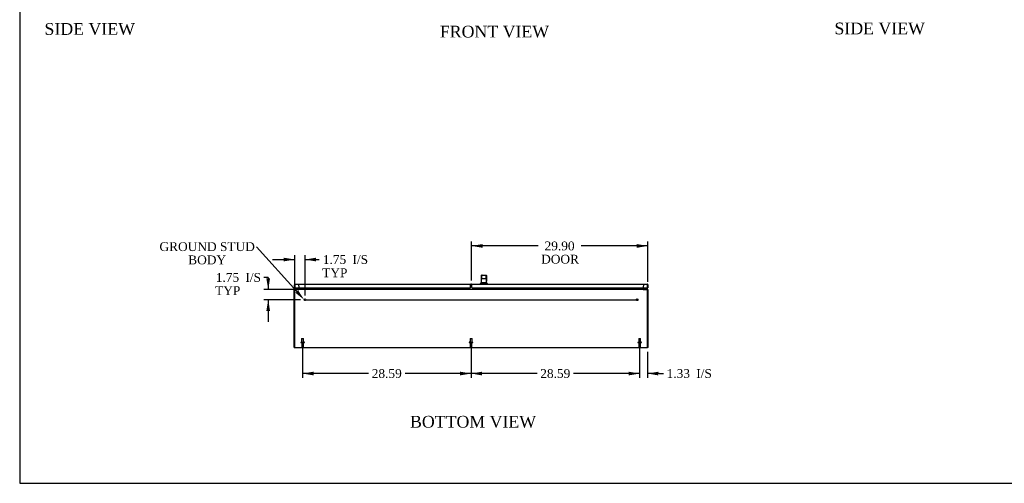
# Model space of a CAD drawing. Header units: inches. Extents: x 1 to 299, y -2 to 199.
# Tile 1 of 6: x 1 to 168, y 1 to 79. Entities that reach past the tile are written whole.
import ezdxf
from ezdxf import colors
from ezdxf.entities.mleader import LeaderData, LeaderLine
from ezdxf.enums import TextEntityAlignment as Align
from ezdxf.lldxf.tags import DXFTag
from ezdxf.math import Vec2, Vec3

# ---------------------------------------------------------------- set-up
doc = ezdxf.new("R2010")
doc.units = ezdxf.units.IN
doc.header["$MEASUREMENT"] = 0
for name, color, linetype in [('COM53148-1', 7, 'Continuous'), ('COM54646', 7, 'Continuous'), ('COM55251-2', 7, 'Continuous'), ('COM55253-2', 7, 'Continuous'), ('Default', 7, 'Continuous'), ('GSK11033', 7, 'Continuous'), ('GSK11136', 7, 'Continuous'), ('HAN13040', 7, 'Continuous'), ('HNG14573-1', 7, 'Continuous'), ('STD21878', 7, 'Continuous'), ('STD26098', 7, 'Continuous')]:
    doc.layers.add(name, color=color, linetype=linetype)
doc.styles.add('SEACAD_Times_New_Roman', font='times.ttf')
tags = doc.linetypes.add('CENTER2', pattern=[1.125, 0.75, -0.125, 0.125, -0.125]).pattern_tags.tags
tags[10:11] = [DXFTag(74, 4), DXFTag(75, 0), DXFTag(340, '0'), DXFTag(46, 0.0), DXFTag(50, 0.0), DXFTag(44, 0.0), DXFTag(45, 0.0)]
tags[8:9] = [DXFTag(74, 4), DXFTag(75, 0), DXFTag(340, '0'), DXFTag(46, 0.0), DXFTag(50, 0.0), DXFTag(44, 0.0), DXFTag(45, 0.0)]
tags[6:7] = [DXFTag(74, 4), DXFTag(75, 0), DXFTag(340, '0'), DXFTag(46, 0.0), DXFTag(50, 0.0), DXFTag(44, 0.0), DXFTag(45, 0.0)]
tags[4:5] = [DXFTag(74, 4), DXFTag(75, 0), DXFTag(340, '0'), DXFTag(46, 0.0), DXFTag(50, 0.0), DXFTag(44, 0.0), DXFTag(45, 0.0)]
tags = doc.linetypes.add('HIDDEN2', pattern=[0.1875, 0.125, -0.0625]).pattern_tags.tags
tags[6:7] = [DXFTag(74, 4), DXFTag(75, 0), DXFTag(340, '0'), DXFTag(46, 0.0), DXFTag(50, 0.0), DXFTag(44, 0.0), DXFTag(45, 0.0)]
tags[4:5] = [DXFTag(74, 4), DXFTag(75, 0), DXFTag(340, '0'), DXFTag(46, 0.0), DXFTag(50, 0.0), DXFTag(44, 0.0), DXFTag(45, 0.0)]
doc.dimstyles.new('HAMMOND_(STH_-_300x200)', dxfattribs={"dimtxt": 1.5, "dimasz": 1.875, "dimexe": 0.75, "dimexo": 0.75, "dimgap": 0.375, "dimtad": 0, "dimtih": 1, "dimtoh": 1, "dimzin": 0, "dimdsep": 46, "dimtxsty": 'SEACAD_Times_New_Roman', "dimblk1": '_SE_FILLED', "dimblk2": '_SE_FILLED', "dimsah": 1, "dimcen": 0.75, "dimadec": 0, "dimazin": 0, "dimtfac": 0.8, "dimtofl": 0, "dimtmove": 0, "dimatfit": 3, "dimfxl": 1, "dimtolj": 1, "dimtzin": 0, "dimarcsym": 0})

# ---------------------------------------------------------------- blocks, each defined once
blk = doc.blocks.new('SEANNOT_GROUP1')
at = {"layer": 'Default', "color": 7, "linetype": 'CENTER2'}
blk.add_line((49.71, 31.73), (106.21, 31.73), dxfattribs=at)
blk = doc.blocks.new('SE6')
at = {"layer": 'COM53148-1', "color": 7, "linetype": 'Continuous'}
for p, q in [((48.1, 33.55), (107.83, 33.55)), ((48.78, 33.77), (48.78, 33.59)), ((48.78, 33.59), (48.78, 33.58)), ((107.14, 33.59), (107.14, 33.77)), ((107.14, 33.58), (107.14, 33.59)), ((48.03, 23.66), (48.03, 33.35)), ((107.89, 23.66), (107.89, 33.35)), ((48.03, 23.55), (48.03, 23.66)), ((107.89, 23.55), (48.03, 23.55)), ((107.89, 23.66), (107.89, 23.55))]:
    blk.add_line(p, q, dxfattribs=at)
for centre, radius, start, end in [((48.35, 33.35), 0.312, 161.907, 180), ((48.7, 33.7), 0.147, 273.0826, 303.7328), ((107.22, 33.7), 0.147, 236.2672, 266.9174), ((107.58, 33.35), 0.312, 0, 18.093)]:
    blk.add_arc(centre, radius, start, end, dxfattribs=at)
for points, knots in [([(48.1, 33.55), (48.1, 33.55), (48.09, 33.55), (48.09, 33.55), (48.09, 33.55), (48.09, 33.55), (48.08, 33.55), (48.08, 33.54), (48.08, 33.54), (48.08, 33.54), (48.07, 33.53), (48.07, 33.53), (48.07, 33.53), (48.07, 33.52), (48.06, 33.51), (48.06, 33.49), (48.06, 33.48), (48.05, 33.47), (48.05, 33.45), (48.05, 33.45), (48.05, 33.44)], [0, 0, 0, 0, 0.039227, 0.078698, 0.11841, 0.15836, 0.198543, 0.238956, 0.279594, 0.320453, 0.361528, 0.402815, 0.44431, 0.486009, 0.612097, 0.739826, 0.804347, 0.869228, 0.934452, 1, 1, 1, 1]), ([(107.87, 33.44), (107.87, 33.44), (107.87, 33.45), (107.87, 33.46), (107.87, 33.46), (107.87, 33.47), (107.87, 33.47), (107.87, 33.48), (107.86, 33.49), (107.86, 33.49), (107.86, 33.5), (107.86, 33.5), (107.86, 33.51), (107.86, 33.51), (107.86, 33.52), (107.85, 33.53), (107.85, 33.53), (107.84, 33.54), (107.84, 33.55), (107.83, 33.55), (107.83, 33.55), (107.83, 33.55)], [0, 0, 0, 0, 0.037505, 0.074906, 0.112201, 0.149385, 0.186456, 0.223409, 0.260242, 0.296951, 0.333533, 0.369984, 0.406303, 0.442485, 0.478527, 0.514427, 0.638738, 0.761153, 0.84171, 0.921336, 1, 1, 1, 1])]:
    blk.add_open_spline(points, degree=3, knots=knots, dxfattribs=at)
at = {"layer": 'COM54646', "color": 7, "linetype": 'Continuous'}
for p, q in [((47.96, 33.35), (47.96, 33.44)), ((48.03, 33.44), (47.96, 33.44)), ((48.07, 33.55), (48.1, 33.55)), ((48.07, 33.52), (48.07, 33.55)), ((48.71, 33.77), (48.71, 33.59)), ((48.71, 33.58), (48.75, 33.56)), ((107.21, 33.58), (107.17, 33.56)), ((107.21, 33.59), (107.21, 33.77)), ((107.83, 33.55), (107.85, 33.55)), ((107.85, 33.52), (107.85, 33.55)), ((107.89, 33.44), (107.96, 33.44)), ((107.96, 33.44), (107.96, 33.35)), ((47.96, 23.62), (47.96, 33.35)), ((107.96, 33.35), (107.96, 23.62)), ((47.96, 23.62), (48.03, 23.62)), ((107.96, 23.62), (107.89, 23.62))]:
    blk.add_line(p, q, dxfattribs=at)
at = {"layer": 'COM54646', "color": 7, "linetype": 'HIDDEN2'}
for p, q in [((48.03, 33.35), (48.03, 33.44)), ((48.07, 33.48), (48.07, 33.52)), ((48.13, 33.48), (48.68, 33.48)), ((48.65, 34.2), (48.72, 34.22)), ((48.65, 34.2), (48.71, 33.92)), ((48.68, 33.48), (48.68, 33.55)), ((48.71, 33.92), (48.78, 33.94)), ((48.71, 33.92), (48.71, 33.77)), ((48.71, 33.92), (48.78, 33.92)), ((48.71, 33.92), (48.71, 33.92)), ((48.78, 33.94), (48.72, 34.22)), ((48.75, 33.56), (48.78, 33.55)), ((48.78, 33.92), (48.78, 33.94)), ((48.78, 33.77), (48.78, 33.92)), ((107.21, 34.22), (107.14, 33.94)), ((107.21, 33.92), (107.14, 33.94)), ((107.14, 33.94), (107.14, 33.92)), ((107.14, 33.92), (107.14, 33.77)), ((107.21, 33.92), (107.14, 33.92)), ((107.17, 33.56), (107.14, 33.55)), ((107.28, 34.2), (107.21, 34.22)), ((107.21, 33.92), (107.28, 34.2)), ((107.21, 33.77), (107.21, 33.92)), ((107.21, 33.92), (107.21, 33.92)), ((107.25, 33.48), (107.25, 33.55)), ((107.25, 33.48), (107.82, 33.48)), ((107.85, 33.48), (107.85, 33.52)), ((107.89, 33.44), (107.89, 33.35))]:
    blk.add_line(p, q, dxfattribs=at)
at = {"layer": 'COM54646', "color": 7, "linetype": 'Continuous'}
for centre, radius, start, end in [((48.07, 33.44), 0.108, 90, 180), ((48.07, 33.44), 0.036, 112.9441, 180), ((48.68, 33.59), 0.036, 270, 341.3966), ((48.68, 33.59), 0.036, 341.3966, 360), ((48.68, 33.59), 0.108, 353.2674, 360), ((107.25, 33.59), 0.108, 180, 186.7326), ((107.25, 33.59), 0.036, 180, 198.6034), ((107.25, 33.59), 0.036, 198.6034, 270), ((107.85, 33.44), 0.108, 0, 90), ((107.85, 33.44), 0.036, 0, 67.0559)]:
    blk.add_arc(centre, radius, start, end, dxfattribs=at)
at = {"layer": 'COM54646', "color": 7, "linetype": 'HIDDEN2'}
for centre, radius, start, end in [((48.07, 33.44), 0.036, 90, 112.9441), ((48.68, 33.59), 0.108, 270, 341.3966), ((48.68, 33.92), 0.036, 0, 0.9462), ((48.68, 33.92), 0.108, 0, 0.9462), ((48.68, 33.59), 0.108, 341.3966, 353.2674), ((107.25, 33.59), 0.108, 186.7326, 198.6034), ((107.25, 33.59), 0.108, 198.6034, 270), ((107.25, 33.92), 0.036, 179.0538, 180), ((107.85, 33.44), 0.036, 67.0559, 90)]:
    blk.add_arc(centre, radius, start, end, dxfattribs=at)
at = {"layer": 'COM55251-2', "color": 7, "linetype": 'Continuous'}
for p, q in [((78.04, 34.39), (107.84, 34.39)), ((78.04, 34.28), (78.04, 34.39)), ((78.04, 34.28), (78.04, 33.89)), ((78.17, 33.77), (107.87, 33.77)), ((107.84, 34.39), (107.84, 34.39)), ((107.84, 34.39), (107.84, 34.39)), ((107.84, 34.39), (107.84, 34.39)), ((107.87, 34.34), (107.9, 34.37)), ((107.87, 34.28), (107.87, 34.37)), ((107.87, 34.28), (107.87, 34.34)), ((107.87, 34.28), (107.87, 34.28)), ((107.87, 33.77), (107.87, 34.28)), ((107.87, 34.07), (107.87, 33.77)), ((107.95, 33.77), (107.87, 33.77)), ((107.95, 34.28), (107.95, 33.77))]:
    blk.add_line(p, q, dxfattribs=at)
for centre, radius, start, end in [((78.17, 33.89), 0.125, 180, 270), ((107.84, 34.28), 0.108, 89.8992, 90), ((107.84, 34.28), 0.108, 54.4735, 89.7825), ((107.84, 34.28), 0.108, 0, 54.4735)]:
    blk.add_arc(centre, radius, start, end, dxfattribs=at)
blk.add_open_spline([(107.87, 34.37), (107.87, 34.38), (107.86, 34.38), (107.85, 34.39), (107.84, 34.39), (107.84, 34.39)], degree=3, knots=[0, 0, 0, 0, 0.5, 0.5, 1, 1, 1, 1], dxfattribs=at)
at = {"layer": 'COM55253-2', "color": 7, "linetype": 'Continuous'}
for p, q in [((47.98, 33.77), (47.98, 34.28)), ((47.98, 33.77), (48.05, 33.77)), ((48.05, 34.34), (48.02, 34.37)), ((48.05, 34.28), (48.05, 34.37)), ((48.05, 34.34), (48.05, 34.28)), ((48.05, 34.28), (48.05, 33.77)), ((48.05, 34.28), (48.05, 34.28)), ((48.05, 33.77), (48.05, 34.07)), ((48.05, 33.77), (77.85, 33.77)), ((48.09, 34.39), (48.08, 34.39)), ((48.09, 34.39), (77.85, 34.39)), ((48.09, 34.39), (48.09, 34.39)), ((48.09, 34.39), (48.09, 34.39)), ((77.85, 34.39), (77.85, 34.28)), ((77.85, 33.77), (77.85, 34.28))]:
    blk.add_line(p, q, dxfattribs=at)
for start, end in [(125.5265, 180), (90.2175, 125.5265), (90, 90.1008)]:
    blk.add_arc((48.09, 34.28), 0.108, start, end, dxfattribs=at)
blk.add_open_spline([(48.05, 34.37), (48.06, 34.38), (48.06, 34.38), (48.07, 34.39), (48.08, 34.39), (48.09, 34.39)], degree=3, knots=[0, 0, 0, 0, 0.5, 0.5, 1, 1, 1, 1], dxfattribs=at)
at = {"layer": 'GSK11033', "color": 7, "linetype": 'Continuous'}
for p, q in [((78.04, 34.36), (77.93, 34.36)), ((77.93, 34.36), (77.93, 34.11)), ((77.93, 34.11), (78.04, 34.11))]:
    blk.add_line(p, q, dxfattribs=at)
at = {"layer": 'GSK11136', "color": 7, "linetype": 'Continuous'}
for p, q in [((48.05, 34.32), (48.05, 34.32)), ((48.05, 34.32), (48.05, 34.07)), ((48.05, 34.07), (48.05, 34.07)), ((78.04, 34.32), (77.85, 34.32)), ((78.04, 34.07), (77.85, 34.07)), ((78.04, 34.32), (77.87, 34.32)), ((77.87, 34.32), (77.87, 34.07)), ((78.04, 34.07), (77.87, 34.07)), ((107.87, 34.32), (107.87, 34.07)), ((107.87, 34.32), (107.87, 34.32)), ((107.87, 34.07), (107.87, 34.07))]:
    blk.add_line(p, q, dxfattribs=at)
at = {"layer": 'HAN13040', "color": 7, "linetype": 'Continuous'}
for p, q in [((79.66, 35.86), (79.66, 35.79)), ((79.66, 35.79), (79.66, 35.79)), ((79.66, 35.79), (79.66, 35.79)), ((79.66, 35.79), (79.66, 34.97)), ((79.66, 35.79), (79.66, 34.64)), ((79.69, 35.89), (79.79, 35.89)), ((79.77, 35.53), (79.73, 35.53)), ((79.79, 35.89), (80.47, 35.89)), ((79.8, 35.9), (79.8, 35.89)), ((79.81, 35.27), (79.8, 35.27)), ((79.81, 35.27), (79.81, 35.27)), ((79.81, 35.27), (79.81, 35.27)), ((80.45, 35.27), (79.81, 35.27)), ((79.82, 35.92), (80.44, 35.92)), ((80.45, 35.27), (80.45, 35.27)), ((80.45, 35.27), (80.45, 35.27)), ((80.46, 35.27), (80.45, 35.27)), ((80.46, 35.89), (80.46, 35.9)), ((80.47, 35.89), (80.56, 35.89)), ((80.53, 35.53), (80.49, 35.53)), ((80.59, 35.86), (80.59, 35.79)), ((80.59, 35.79), (80.59, 34.9)), ((79.69, 34.64), (79.5, 34.46)), ((79.5, 34.46), (80.76, 34.46)), ((79.5, 34.46), (79.5, 34.39)), ((79.67, 34.96), (79.66, 34.97)), ((79.66, 34.64), (80.59, 34.64)), ((79.67, 34.95), (79.67, 34.96)), ((80.76, 34.46), (80.57, 34.64)), ((80.59, 34.89), (80.59, 34.91)), ((80.59, 34.9), (80.59, 34.89)), ((80.59, 34.64), (80.59, 34.9)), ((80.76, 34.39), (80.76, 34.46))]:
    blk.add_line(p, q, dxfattribs=at)
for centre, radius, start, end in [((79.69, 35.86), 0.03, 90, 180), ((79.81, 35.3), 0.029, 178.0773, 255.3998), ((79.82, 35.9), 0.02, 90, 180), ((80.44, 35.9), 0.02, 0, 90), ((80.45, 35.3), 0.0291, 284.9509, 1.8281), ((80.56, 35.86), 0.03, 0, 90), ((63.75, 34.77), 16.85, 0.4903, 1.4714)]:
    blk.add_arc(centre, radius, start, end, dxfattribs=at)
for centre, major_axis, ratio, start_param, end_param in [((79.7, 34.54), (0, -1.03), 0.034899, 3.266857, 4.276471), ((79.76, 35.27), (0, -0.595), 0.034921, 1.621238, 3.065333), ((79.77, 35.21), (0, 0.357), 0.034899, 4.973192, 6.2057), ((79.8, 34.54), (0, 1.03), 0.034899, 0.607589, 0.612903), ((80.5, 35.27), (0, 0.595), 0.034921, 0.073399, 1.520355), ((80.49, 35.18), (0, -0.38), 0.034899, 3.221807, 4.404936), ((80.56, 34.53), (0, 1.03), 0.034899, -0.864112, -0.155384)]:
    blk.add_ellipse(centre, major_axis=major_axis, ratio=ratio, start_param=start_param, end_param=end_param, dxfattribs=at)
at = {"layer": 'HNG14573-1', "color": 7, "linetype": 'Continuous'}
for p, q in [((48.57, 33.61), (48.63, 33.61)), ((48.57, 33.61), (48.57, 33.55)), ((48.65, 33.63), (48.65, 33.77)), ((107.27, 33.63), (107.27, 33.77)), ((107.35, 33.61), (107.29, 33.61)), ((107.35, 33.61), (107.35, 33.55))]:
    blk.add_line(p, q, dxfattribs=at)
for centre, radius, start, end in [((48.63, 33.63), 0.078, 270, 0), ((48.63, 33.63), 0.021, 270, 0), ((107.29, 33.63), 0.078, 180, 270), ((107.29, 33.63), 0.021, 180, 270)]:
    blk.add_arc(centre, radius, start, end, dxfattribs=at)
at = {"layer": 'STD21878', "color": 7, "linetype": 'HIDDEN2'}
for centre, radius in [((49.78, 31.73), 0.141), ((49.78, 31.73), 0.125), ((106.14, 31.73), 0.141), ((106.14, 31.73), 0.125)]:
    blk.add_circle(centre, radius, dxfattribs=at)
at = {"layer": 'STD26098', "color": 7, "linetype": 'HIDDEN2'}
for p, q in [((49.21, 25.18), (49.52, 25.18)), ((49.21, 25.18), (49.21, 24.56)), ((49.52, 24.56), (49.52, 25.18)), ((77.8, 25.18), (78.12, 25.18)), ((77.8, 25.18), (77.8, 24.56)), ((78.12, 24.56), (78.12, 25.18)), ((106.4, 25.18), (106.71, 25.18)), ((106.4, 25.18), (106.4, 24.56)), ((106.71, 24.56), (106.71, 25.18)), ((49.05, 24.53), (49.05, 24.49)), ((49.08, 24.56), (49.65, 24.56)), ((49.08, 24.46), (49.65, 24.46)), ((49.23, 24.46), (49.23, 23.68)), ((49.29, 23.62), (49.44, 23.62)), ((49.5, 23.68), (49.5, 24.46)), ((49.68, 24.49), (49.68, 24.53)), ((77.65, 24.53), (77.65, 24.49)), ((77.68, 24.56), (78.24, 24.56)), ((77.68, 24.46), (78.24, 24.46)), ((77.83, 24.46), (77.83, 23.68)), ((77.89, 23.62), (78.04, 23.62)), ((78.1, 23.68), (78.1, 24.46)), ((78.27, 24.49), (78.27, 24.53)), ((106.24, 24.53), (106.24, 24.49)), ((106.27, 24.56), (106.84, 24.56)), ((106.27, 24.46), (106.84, 24.46)), ((106.42, 24.46), (106.42, 23.68)), ((106.48, 23.62), (106.63, 23.62)), ((106.69, 23.68), (106.69, 24.46)), ((106.87, 24.49), (106.87, 24.53))]:
    blk.add_line(p, q, dxfattribs=at)
for centre, radius, start, end in [((49.08, 24.53), 0.03, 90, 180), ((49.08, 24.49), 0.03, 180, 270), ((49.29, 23.68), 0.06, 180, 270), ((49.44, 23.68), 0.06, 270, 0), ((49.65, 24.53), 0.03, 0, 90), ((49.65, 24.49), 0.03, 270, 0), ((77.68, 24.53), 0.03, 90, 180), ((77.68, 24.49), 0.03, 180, 270), ((77.89, 23.68), 0.06, 180, 270), ((78.04, 23.68), 0.06, 270, 0), ((78.24, 24.53), 0.03, 0, 90), ((78.24, 24.49), 0.03, 270, 0), ((106.27, 24.53), 0.03, 90, 180), ((106.27, 24.49), 0.03, 180, 270), ((106.48, 23.68), 0.06, 180, 270), ((106.63, 23.68), 0.06, 270, 0), ((106.84, 24.53), 0.03, 0, 90), ((106.84, 24.49), 0.03, 270, 0)]:
    blk.add_arc(centre, radius, start, end, dxfattribs=at)
blk = doc.blocks.new('DMBLK2847')
at = {"layer": 'Default', "linetype": 'Continuous'}
for points in [[(43.22, 35.35), (43.54, 33.48), (43.85, 35.35)], [(43.22, 29.85), (43.85, 29.85), (43.54, 31.73)]]:
    blk.add_hatch(color=7, dxfattribs=at).paths.add_polyline_path(points)
at = {"layer": 'Default', "color": 7, "linetype": 'Continuous'}
for p, q in [((43.54, 35.53), (42.79, 35.53)), ((43.54, 35.53), (43.54, 33.48)), ((106.5, 33.48), (42.79, 33.48)), ((49.03, 31.73), (42.79, 31.73)), ((43.54, 31.73), (43.54, 27.98))]:
    blk.add_line(p, q, dxfattribs=at)
at = {"layer": 'Default', "color": 7, "linetype": 'Continuous', "style": 'SEACAD_Times_New_Roman'}
for s, p in [('1.75', (34.64, 36.28)), ('I/S', (39.67, 36.28)), ('TYP', (34.53, 34.03))]:
    blk.add_text(s, height=1.5, dxfattribs=at).set_placement(p, align=Align.TOP_LEFT)
blk = doc.blocks.new('_SE_FILLED')
at = {"color": 0}
blk.add_line((0, 0), (-1, 0), dxfattribs=at)
blk.add_solid([(0, 0), (-1, -0.1665), (-1, 0.1665), (0, 0)], dxfattribs=at)
blk = doc.blocks.new('DMBLK2849')
at = {"layer": 'Default', "linetype": 'Continuous'}
for points in [[(79.92, 41.19), (78.04, 40.88), (79.92, 40.56)], [(106.07, 41.19), (106.07, 40.56), (107.95, 40.88)]]:
    blk.add_hatch(color=7, dxfattribs=at).paths.add_polyline_path(points)
at = {"layer": 'Default', "color": 7, "linetype": 'Continuous'}
for p, q in [((78.04, 35.03), (78.04, 41.63)), ((89.32, 40.88), (78.04, 40.88)), ((107.95, 40.88), (96.66, 40.88)), ((107.95, 34.78), (107.95, 41.63))]:
    blk.add_line(p, q, dxfattribs=at)
at = {"layer": 'Default', "color": 7, "linetype": 'Continuous', "style": 'SEACAD_Times_New_Roman'}
for s, p in [('29.90', (90.43, 41.63)), ('DOOR', (89.85, 39.38))]:
    blk.add_text(s, height=1.5, dxfattribs=at).set_placement(p, align=Align.TOP_LEFT)
blk = doc.blocks.new('DMBLK2861')
at = {"layer": 'Default', "linetype": 'Continuous'}
for points in [[(46.16, 38.88), (46.16, 38.25), (48.03, 38.57)], [(51.66, 38.88), (49.78, 38.57), (51.66, 38.25)]]:
    blk.add_hatch(color=7, dxfattribs=at).paths.add_polyline_path(points)
at = {"layer": 'Default', "color": 7, "linetype": 'Continuous'}
for p, q in [((44.28, 38.57), (48.03, 38.57)), ((48.03, 34.1), (48.03, 39.32)), ((49.78, 32.48), (49.78, 39.32)), ((49.78, 38.57), (51.43, 38.57)), ((51.43, 38.57), (52.18, 38.57))]:
    blk.add_line(p, q, dxfattribs=at)
at = {"layer": 'Default', "color": 7, "linetype": 'Continuous', "style": 'SEACAD_Times_New_Roman'}
for s, p in [('1.75', (52.81, 39.32)), ('I/S', (57.84, 39.32)), ('TYP', (52.7, 37.07))]:
    blk.add_text(s, height=1.5, dxfattribs=at).set_placement(p, align=Align.TOP_LEFT)
blk = doc.blocks.new('DMBLK2867')
at = {"layer": 'Default', "linetype": 'Continuous'}
for points in [[(104.68, 18.89), (106.56, 19.21), (104.68, 19.52)], [(109.76, 18.89), (109.76, 19.52), (107.89, 19.21)]]:
    blk.add_hatch(color=7, dxfattribs=at).paths.add_polyline_path(points)
at = {"layer": 'Default', "color": 7, "linetype": 'Continuous'}
for p, q in [((106.56, 23.71), (106.56, 18.46)), ((107.89, 22.91), (107.89, 18.46)), ((106.56, 19.21), (102.81, 19.21)), ((109.86, 19.21), (107.89, 19.21)), ((109.86, 19.21), (110.61, 19.21))]:
    blk.add_line(p, q, dxfattribs=at)
at = {"layer": 'Default', "color": 7, "linetype": 'Continuous', "style": 'SEACAD_Times_New_Roman'}
for s, p in [('I/S', (116.17, 19.96)), ('1.33', (111.14, 19.96))]:
    blk.add_text(s, height=1.5, dxfattribs=at).set_placement(p, align=Align.TOP_LEFT)
blk = doc.blocks.new('DMBLK2868')
at = {"layer": 'Default', "linetype": 'Continuous'}
for points in [[(79.84, 18.89), (79.84, 19.52), (77.96, 19.21)], [(104.68, 18.89), (106.56, 19.21), (104.68, 19.52)]]:
    blk.add_hatch(color=7, dxfattribs=at).paths.add_polyline_path(points)
at = {"layer": 'Default', "color": 7, "linetype": 'Continuous'}
for p, q in [((77.96, 23.71), (77.96, 18.46)), ((106.56, 23.71), (106.56, 18.46)), ((89.17, 19.21), (77.96, 19.21)), ((106.56, 19.21), (95.34, 19.21))]:
    blk.add_line(p, q, dxfattribs=at)
at = {"layer": 'Default', "color": 7, "linetype": 'Continuous', "style": 'SEACAD_Times_New_Roman'}
blk.add_text('28.59', height=1.5, dxfattribs=at).set_placement((89.7, 19.96), align=Align.TOP_LEFT)
blk = doc.blocks.new('DMBLK2869')
at = {"layer": 'Default', "linetype": 'Continuous'}
for points in [[(51.24, 18.89), (51.24, 19.52), (49.37, 19.21)], [(76.09, 18.89), (77.96, 19.21), (76.09, 19.52)]]:
    blk.add_hatch(color=7, dxfattribs=at).paths.add_polyline_path(points)
at = {"layer": 'Default', "color": 7, "linetype": 'Continuous'}
for p, q in [((49.37, 23.71), (49.37, 18.46)), ((77.96, 23.71), (77.96, 18.46)), ((60.58, 19.21), (49.37, 19.21)), ((77.96, 19.21), (66.75, 19.21))]:
    blk.add_line(p, q, dxfattribs=at)
at = {"layer": 'Default', "color": 7, "linetype": 'Continuous', "style": 'SEACAD_Times_New_Roman'}
blk.add_text('28.59', height=1.5, dxfattribs=at).set_placement((61.1, 19.96), align=Align.TOP_LEFT)
blk = doc.blocks.new('BORDER')
at = {"layer": 'Default', "color": 7, "linetype": 'Continuous'}
for p, q in [((-41.86, 27.86), (-41.86, 0)), ((-41.86, 0), (0, 0))]:
    blk.add_line(p, q, dxfattribs=at)

msp = doc.modelspace()

# ---------------------------------------------------------------- block references
at = {"layer": 'Default', "color": 7, "xscale": 7.12, "yscale": 7.12, "zscale": 7.12}
msp.add_blockref('BORDER', (299.411, 0.564), dxfattribs=at)
at = {"layer": 'Default'}
for name in ['SE6', 'SEANNOT_GROUP1']:
    msp.add_blockref(name, (0, 0), dxfattribs=at)

# ---------------------------------------------------------------- texts
at = {"layer": 'Default', "color": 7, "linetype": 'Continuous', "style": 'SEACAD_Times_New_Roman'}
for s, p in [('SIDE VIEW', (5.575, 78.727)), ('SIDE VIEW', (139.619, 78.81)), ('FRONT VIEW', (72.66, 78.275)), ('BOTTOM VIEW', (67.597, 12.02))]:
    msp.add_text(s, height=2, dxfattribs=at).set_placement(p, align=Align.TOP_LEFT)

# ---------------------------------------------------------------- dimensions: what is measured, and where the dimension line sits
at = {"layer": 'Default', "color": 7, "linetype": 'Continuous'}
for base, p1, p2, text, picture, middle in [((78.043, 40.877), (107.945, 34.026), (78.043, 34.285), '\\A1;<>\\PDOOR', 'DMBLK2849', (92.994, 40.877)), ((49.367, 19.206), (77.961, 24.46), (49.367, 24.46), '\\A1;<>', 'DMBLK2869', (63.664, 19.206)), ((77.961, 19.206), (106.555, 24.46), (77.961, 24.46), '\\A1;<>', 'DMBLK2868', (92.258, 19.206))]:
    dim = msp.add_linear_dim(base=base, p1=p1, p2=p2, text=text, dimstyle='HAMMOND_(STH_-_300x200)', dxfattribs=at)
    dim.commit()
    dim.dimension.update_dxf_attribs({"geometry": picture, "text_midpoint": middle, "dimtype": 160})
for base, p1, p2, text, picture, middle in [((49.783, 38.566), (48.033, 33.346), (49.783, 31.729), '\\A1;<> I/S\\PTYP', 'DMBLK2861', (52.175, 38.566)), ((106.555, 19.206), (107.889, 23.659), (106.555, 24.46), '\\A1;<> I/S', 'DMBLK2867', (110.611, 19.206))]:
    dim = msp.add_linear_dim(base=base, p1=p1, p2=p2, text=text, dimstyle='HAMMOND_(STH_-_300x200)', override={"dimtmove": 1}, dxfattribs=at)
    dim.commit()
    dim.dimension.update_dxf_attribs({"geometry": picture, "text_midpoint": middle, "dimtype": 160})
dim = msp.add_linear_dim(base=(43.536, 31.729), p1=(107.247, 33.479), p2=(49.783, 31.729), angle=90, text='\\A1;<> I/S\\PTYP', dimstyle='HAMMOND_(STH_-_300x200)', override={"dimtmove": 1}, dxfattribs=at)
dim.commit()
dim.dimension.update_dxf_attribs({"geometry": 'DMBLK2847', "text_midpoint": (42.786, 35.529), "dimtype": 160})

# ---------------------------------------------------------------- leaders
ml = msp.add_multileader_mtext('Standard', dxfattribs=at)
ml.set_content('{\\pxsm0.9;\\fTimes New Roman|b0||i0||c0|p34;\\W1.;GROUND STUD\\PBODY\\P}', color=7)
ml.set_leader_properties()
ml.build(insert=Vec2(0, 0))
ml.multileader.update_dxf_attribs({"dogleg_length": 0, "arrow_head_size": 1.875})
ctx = ml.context
ctx.base_point, ctx.char_height, ctx.arrow_head_size, ctx.landing_gap_size = Vec3(25.258, 40.082), 1.5, 1.875, 0.525
ctx.text_align_type = 1
notes = []
notes.append((ctx, [(0, (1, 1, 0), (41.534, 40.742), (-1, 0), 0, [(0, [(49.643, 31.729)], 0, [])])]))
ctx.mtext.insert, ctx.mtext.alignment = Vec3(33.178, 41.509), 2
for ctx, leaders in notes:
    for number, flags, end, landing, length, lines in leaders:
        leader = LeaderData()
        leader.index, (leader.has_last_leader_line, leader.has_dogleg_vector, leader.attachment_direction) = number, flags
        leader.last_leader_point, leader.dogleg_vector, leader.dogleg_length = Vec3(end), Vec3(landing), length
        for number, points, colour, breaks in lines:
            line = LeaderLine()
            line.index, line.vertices, line.color, line.breaks = number, Vec3.list(points), colors.encode_raw_color(colour), breaks
            leader.lines.append(line)
        ctx.leaders.append(leader)

doc.saveas('drawing.dxf')
